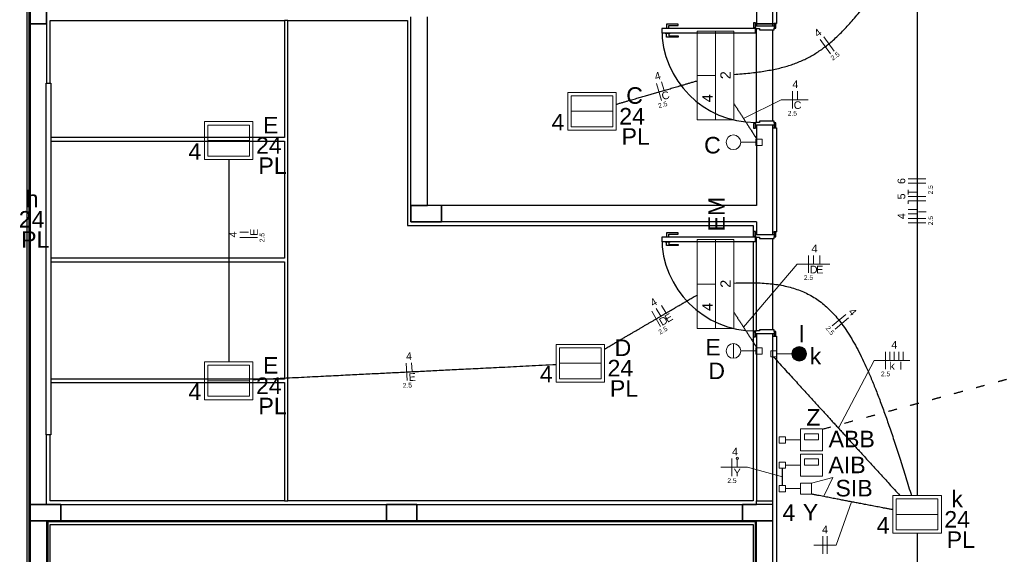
# Model space of a CAD drawing. Header units: millimetres. Extents: x -35 to 343, y 0 to 93.
# Tile 10 of 128: x -27 to -16, y 38 to 44. Entities that reach past the tile are written whole.
import ezdxf

# ---------------------------------------------------------------- set-up
doc = ezdxf.new("R2010")
doc.units = ezdxf.units.MM
doc.linetypes.add('DOT2', pattern=[3.175, 0, -3.175])
for name, color, linetype, lineweight in [('EL-Condutos', 3, 'Continuous', 30), ('EL-Fios', 1, 'Continuous', 20), ('EL-Textos fios', 1, 'Continuous', 20), ('EL-Textos pontos', 2, 'Continuous', 20), ('P-SIMBOL', 3, 'Continuous', 20)]:
    doc.layers.add(name, color=color, linetype=linetype, lineweight=lineweight)
doc.styles.add('Arial', font='arial.ttf')

msp = doc.modelspace()

# ---------------------------------------------------------------- linework, layer by layer
at = {"color": 1}
for p, q in [((-26.64002, 61.29039), (-26.64002, 15.19739)), ((-26.61302, 15.22339), (-26.61302, 61.29039)), ((-26.60002, 15.23739), (-26.60002, 61.29039)), ((-26.60002, 44.17039), (-26.60002, 43.82339)), ((-26.41302, 43.82339), (-26.41302, 44.17039)), ((-18.33302, 44.17039), (-18.33302, 43.82339)), ((-18.14702, 43.82339), (-18.14702, 44.17039)), ((-18.10702, 44.16339), (-18.10702, 43.83039)), ((-26.41302, 44.09039), (-26.41302, 43.15039)), ((-26.60002, 43.82339), (-26.41302, 43.82339)), ((-26.60002, 43.82339), (-26.60002, 38.35739)), ((-26.41302, 43.82339), (-26.60002, 43.82339)), ((-26.37302, 43.86339), (-23.70702, 43.86339)), ((-26.37302, 43.15039), (-26.37302, 43.86339)), ((-23.70702, 43.86339), (-23.70702, 42.53039)), ((-23.66702, 43.86339), (-23.70702, 43.86339)), ((-23.66702, 43.86339), (-22.30702, 43.86339)), ((-23.66702, 38.39739), (-23.66702, 43.86339)), ((-22.30702, 43.86339), (-22.30702, 41.53039)), ((-22.26702, 43.86339), (-22.26702, 43.90339)), ((-22.26702, 41.57039), (-22.26702, 43.86339)), ((-22.08002, 41.75739), (-22.08002, 43.90339)), ((-19.22602, 43.81939), (-19.35802, 43.81939)), ((-19.35802, 43.81939), (-19.35802, 43.77739)), ((-19.22602, 43.80739), (-19.22602, 43.81939)), ((-18.34702, 43.83739), (-18.36702, 43.83739)), ((-18.36702, 43.83739), (-18.36702, 43.78339)), ((-18.34702, 43.78339), (-18.34702, 43.83739)), ((-18.33302, 43.82339), (-18.14702, 43.82339)), ((-18.14702, 43.82339), (-18.33302, 43.82339)), ((-18.33302, 43.82339), (-18.33302, 43.79739)), ((-18.14702, 43.83039), (-18.13302, 43.83039)), ((-18.14702, 43.79739), (-18.14702, 43.82339)), ((-18.11302, 43.83039), (-18.13302, 43.83039)), ((-18.13302, 43.83039), (-18.13302, 43.77739)), ((-18.11302, 43.83039), (-18.10702, 43.83039)), ((-18.11302, 43.77739), (-18.11302, 43.83039)), ((-18.34702, 43.77039), (-19.41302, 43.77039)), ((-19.41302, 43.77039), (-19.41302, 43.72339)), ((-19.41302, 43.72339), (-18.34702, 43.72339)), ((-19.37302, 43.77039), (-19.37302, 43.77739)), ((-19.37302, 43.77739), (-19.34502, 43.77739)), ((-19.37302, 43.72339), (-19.37302, 43.71739)), ((-19.37302, 43.71739), (-19.34502, 43.71739)), ((-19.35802, 43.67439), (-19.35802, 43.71739)), ((-19.34502, 43.77739), (-19.31702, 43.77739)), ((-19.34502, 43.71739), (-19.31702, 43.71739)), ((-19.33102, 43.77739), (-19.33102, 43.80739)), ((-19.33102, 43.80739), (-19.22602, 43.80739)), ((-19.33102, 43.71739), (-19.33102, 43.68739)), ((-19.31702, 43.77739), (-19.31702, 43.77039)), ((-19.31702, 43.71739), (-19.31702, 43.72339)), ((-18.36702, 43.78339), (-18.34702, 43.78339)), ((-18.13302, 43.79739), (-18.34702, 43.79739)), ((-18.34702, 43.78339), (-18.34702, 43.77039)), ((-18.34702, 43.72339), (-18.34702, 43.77039)), ((-18.34702, 43.77039), (-18.30002, 43.77039)), ((-18.33302, 42.70339), (-18.33302, 43.77039)), ((-18.30002, 43.77039), (-18.30002, 43.75739)), ((-18.30002, 43.75739), (-18.13302, 43.75739)), ((-18.14702, 42.71739), (-18.14702, 43.75739)), ((-18.13302, 43.77739), (-18.11302, 43.77739)), ((-18.13302, 43.75739), (-18.13302, 43.77739)), ((-19.22602, 43.67439), (-19.35802, 43.67439)), ((-19.33102, 43.68739), (-19.22602, 43.68739)), ((-19.22602, 43.68739), (-19.22602, 43.67439)), ((-26.42002, 39.15039), (-26.42002, 43.15039)), ((-26.42002, 43.15039), (-26.36702, 43.15039)), ((-26.36702, 43.15039), (-26.36702, 39.15039)), ((-18.30002, 42.70339), (-18.34702, 42.70339)), ((-18.34702, 42.70339), (-18.34702, 42.69039)), ((-18.13302, 42.71739), (-18.30002, 42.71739)), ((-18.30002, 42.71739), (-18.30002, 42.70339)), ((-18.13302, 42.69739), (-18.13302, 42.71739)), ((-18.11302, 42.69739), (-18.13302, 42.69739)), ((-18.13302, 42.69739), (-18.13302, 42.64339)), ((-18.11302, 42.64339), (-18.11302, 42.69739)), ((-18.36702, 42.69039), (-18.36702, 42.63739)), ((-18.34702, 42.69039), (-18.36702, 42.69039)), ((-18.36702, 42.63739), (-18.34702, 42.63739)), ((-18.34702, 42.63739), (-18.34702, 42.69039)), ((-18.34702, 42.67739), (-18.13302, 42.67739)), ((-18.33302, 42.67739), (-18.33302, 41.75739)), ((-18.14702, 41.42339), (-18.14702, 42.67739)), ((-18.14702, 42.64339), (-18.13302, 42.64339)), ((-18.13302, 42.64339), (-18.11302, 42.64339)), ((-18.11302, 42.64339), (-18.10702, 42.64339)), ((-18.10702, 42.64339), (-18.10702, 41.45739)), ((-23.70702, 42.53039), (-26.36702, 42.53039)), ((-26.36702, 42.49039), (-23.70702, 42.49039)), ((-23.70702, 42.49039), (-23.70702, 41.15739)), ((-21.92002, 41.75739), (-22.26702, 41.75739)), ((-22.26702, 41.75739), (-22.26702, 41.57039)), ((-22.26702, 41.75739), (-22.08002, 41.75739)), ((-21.92002, 41.57039), (-21.92002, 41.75739)), ((-18.33302, 41.75739), (-21.92002, 41.75739)), ((-21.92002, 41.75739), (-21.92002, 41.57039)), ((-22.30702, 41.53039), (-18.37302, 41.53039)), ((-22.26702, 41.57039), (-21.92002, 41.57039)), ((-18.37302, 41.57039), (-22.26702, 41.57039)), ((-18.33302, 41.57039), (-18.37302, 41.57039)), ((-18.37302, 41.53039), (-18.37302, 41.39739)), ((-18.34702, 41.46339), (-18.36702, 41.46339)), ((-18.36702, 41.46339), (-18.36702, 41.41039)), ((-18.34702, 41.41039), (-18.34702, 41.46339)), ((-18.33302, 41.57039), (-18.33302, 41.42339)), ((-18.34702, 41.39739), (-19.41302, 41.39739)), ((-19.41302, 41.39739), (-19.41302, 41.35039)), ((-19.41302, 41.35039), (-18.34702, 41.35039)), ((-19.37302, 41.39739), (-19.37302, 41.40339)), ((-19.37302, 41.40339), (-19.34502, 41.40339)), ((-19.37302, 41.35039), (-19.37302, 41.34339)), ((-19.22602, 41.44639), (-19.35802, 41.44639)), ((-19.35802, 41.44639), (-19.35802, 41.40339)), ((-19.34502, 41.40339), (-19.31702, 41.40339)), ((-19.33102, 41.40339), (-19.33102, 41.43339)), ((-19.33102, 41.43339), (-19.22602, 41.43339)), ((-19.31702, 41.40339), (-19.31702, 41.39739)), ((-19.31702, 41.34339), (-19.31702, 41.35039)), ((-19.22602, 41.43339), (-19.22602, 41.44639)), ((-18.37302, 41.35039), (-18.37302, 38.39739)), ((-18.36702, 41.41039), (-18.34702, 41.41039)), ((-18.13302, 41.42339), (-18.34702, 41.42339)), ((-18.34702, 41.41039), (-18.34702, 41.39739)), ((-18.34702, 41.35039), (-18.34702, 41.39739)), ((-18.34702, 41.39739), (-18.30002, 41.39739)), ((-18.33302, 40.33039), (-18.33302, 41.39739)), ((-18.30002, 41.39739), (-18.30002, 41.38339)), ((-18.30002, 41.38339), (-18.13302, 41.38339)), ((-18.14702, 41.45739), (-18.13302, 41.45739)), ((-18.14702, 40.34339), (-18.14702, 41.38339)), ((-18.11302, 41.45739), (-18.13302, 41.45739)), ((-18.13302, 41.45739), (-18.13302, 41.40339)), ((-18.13302, 41.40339), (-18.11302, 41.40339)), ((-18.13302, 41.38339), (-18.13302, 41.40339)), ((-18.11302, 41.45739), (-18.10702, 41.45739)), ((-18.11302, 41.40339), (-18.11302, 41.45739)), ((-19.37302, 41.34339), (-19.34502, 41.34339)), ((-19.35802, 41.30139), (-19.35802, 41.34339)), ((-19.22602, 41.30139), (-19.35802, 41.30139)), ((-19.34502, 41.34339), (-19.31702, 41.34339)), ((-19.33102, 41.34339), (-19.33102, 41.31339)), ((-19.33102, 41.31339), (-19.22602, 41.31339)), ((-19.22602, 41.31339), (-19.22602, 41.30139)), ((-23.70702, 41.15739), (-26.36702, 41.15739)), ((-26.36702, 41.11739), (-23.70702, 41.11739)), ((-23.70702, 41.11739), (-23.70702, 39.78339)), ((-18.13302, 40.34339), (-18.30002, 40.34339)), ((-18.30002, 40.34339), (-18.30002, 40.33039)), ((-18.13302, 40.32339), (-18.13302, 40.34339)), ((-18.36702, 40.31739), (-18.36702, 40.26339)), ((-18.34702, 40.31739), (-18.36702, 40.31739)), ((-18.36702, 40.26339), (-18.34702, 40.26339)), ((-18.30002, 40.33039), (-18.34702, 40.33039)), ((-18.34702, 40.33039), (-18.34702, 40.31739)), ((-18.34702, 40.26339), (-18.34702, 40.31739)), ((-18.34702, 40.30339), (-18.13302, 40.30339)), ((-18.33302, 40.30339), (-18.33302, 38.39739)), ((-18.14702, 38.39739), (-18.14702, 40.30339)), ((-18.14702, 40.27039), (-18.13302, 40.27039)), ((-18.11302, 40.32339), (-18.13302, 40.32339)), ((-18.13302, 40.32339), (-18.13302, 40.27039)), ((-18.13302, 40.27039), (-18.11302, 40.27039)), ((-18.11302, 40.27039), (-18.11302, 40.32339)), ((-18.11302, 40.27039), (-18.10702, 40.27039)), ((-18.10702, 40.27039), (-18.10702, 28.15039)), ((-23.70702, 39.78339), (-26.36702, 39.78339)), ((-26.36702, 39.74339), (-23.70702, 39.74339)), ((-23.70702, 39.74339), (-23.70702, 38.39739)), ((-26.36702, 39.15039), (-26.42002, 39.15039)), ((-26.41302, 38.35739), (-26.41302, 39.15039)), ((-26.37302, 38.39739), (-26.37302, 39.15039)), ((-26.25302, 38.35739), (-26.60002, 38.35739)), ((-26.60002, 38.35739), (-26.60002, 38.17039)), ((-26.60002, 38.35739), (-18.33302, 38.35739)), ((-23.70702, 38.39739), (-26.37302, 38.39739)), ((-26.25302, 38.17039), (-26.25302, 38.35739)), ((-26.25302, 38.35739), (-26.25302, 38.17039)), ((-23.70702, 38.39739), (-23.66702, 38.39739)), ((-18.37302, 38.39739), (-23.66702, 38.39739)), ((-22.20002, 38.35739), (-22.54702, 38.35739)), ((-22.54702, 38.35739), (-22.54702, 38.17039)), ((-22.54702, 38.17039), (-22.54702, 38.35739)), ((-22.20002, 38.17039), (-22.20002, 38.35739)), ((-22.20002, 38.35739), (-22.20002, 38.17039)), ((-18.14702, 38.35739), (-18.49302, 38.35739)), ((-18.49302, 38.35739), (-18.49302, 38.17039)), ((-18.49302, 38.17039), (-18.49302, 38.35739)), ((-18.33302, 38.39739), (-18.14702, 38.39739)), ((-18.33302, 38.35739), (-18.33302, 38.39739)), ((-18.14702, 38.35739), (-18.14702, 38.39739)), ((-18.14702, 38.17039), (-18.14702, 38.35739)), ((-26.60002, 38.17039), (-26.25302, 38.17039)), ((-26.41302, 38.17039), (-26.60002, 38.17039)), ((-26.60002, 38.17039), (-26.60002, 37.43739)), ((-18.33302, 38.17039), (-26.41302, 38.17039)), ((-26.41302, 38.17039), (-26.41302, 37.43739)), ((-18.34702, 38.15739), (-26.40002, 38.15739)), ((-26.40002, 38.15739), (-26.40002, 26.90339)), ((-26.37302, 38.13039), (-18.37302, 38.13039)), ((-26.37302, 26.93039), (-26.37302, 38.13039)), ((-26.25302, 38.17039), (-22.54702, 38.17039)), ((-22.54702, 38.17039), (-22.20002, 38.17039)), ((-22.20002, 38.17039), (-18.49302, 38.17039)), ((-18.49302, 38.17039), (-18.14702, 38.17039)), ((-18.37302, 38.13039), (-18.37302, 28.15739)), ((-18.34702, 28.15739), (-18.34702, 38.15739)), ((-18.14702, 38.17039), (-18.33302, 38.17039)), ((-18.33302, 32.70339), (-18.33302, 38.17039)), ((-18.14702, 32.70339), (-18.14702, 38.17039))]:
    msp.add_line(p, q, dxfattribs=at)
for centre in [(-18.34702, 43.77039), (-18.34702, 41.39739)]:
    msp.add_arc(centre, 1.06667, 180.032, 270.032, dxfattribs=at)
at = {"layer": 'EL-Condutos', "linetype": 'Continuous'}
for points in [[(-18.59191, 43.24956), (-18.49953, 43.25691), (-18.41188, 43.26542), (-18.32865, 43.27527), (-18.24955, 43.28659), (-18.17428, 43.29957), (-18.10253, 43.31434), (-18.03402, 43.33106), (-17.96844, 43.3499), (-17.9055, 43.371), (-17.84488, 43.39453), (-17.78631, 43.42063), (-17.72947, 43.44948), (-17.67406, 43.48121), (-17.6198, 43.516), (-17.56638, 43.55399), (-17.5135, 43.59535), (-17.46086, 43.64022), (-17.40816, 43.68877), (-17.35511, 43.74114), (-17.30141, 43.79751), (-17.24675, 43.85802), (-17.19085, 43.92283), (-17.13339, 43.9921), (-17.07408, 44.06598), (-17.01262, 44.14463), (-16.94872, 44.22821), (-16.88207, 44.31687), (-16.81238, 44.41076), (-16.73934, 44.51006), (-16.66267, 44.6149)], [(-16.50702, 44.61373), (-16.50702, 44.32219), (-16.50702, 44.04853), (-16.50702, 43.79146), (-16.50702, 43.5497), (-16.50702, 43.32199), (-16.50702, 43.10705), (-16.50702, 42.90359), (-16.50702, 42.71034), (-16.50702, 42.52603), (-16.50702, 42.34937), (-16.50702, 42.17909), (-16.50702, 42.01392), (-16.50702, 41.85258), (-16.50702, 41.69379), (-16.50702, 41.53627), (-16.50702, 41.37874), (-16.50702, 41.21994), (-16.50702, 41.05858), (-16.50702, 40.89339), (-16.50702, 40.72309), (-16.50702, 40.5464), (-16.50702, 40.36205), (-16.50702, 40.16875), (-16.50702, 39.96524), (-16.50702, 39.75024), (-16.50702, 39.52246), (-16.50702, 39.28064), (-16.50702, 39.02349), (-16.50702, 38.74974), (-16.50702, 38.45812)], [(-19.93124, 42.90992), (-19.89344, 42.92082), (-19.85731, 42.93124), (-19.82271, 42.94122), (-19.78952, 42.9508), (-19.75762, 42.96), (-19.72687, 42.96888), (-19.69715, 42.97746), (-19.66834, 42.98577), (-19.64031, 42.99387), (-19.61294, 43.00178), (-19.58609, 43.00953), (-19.55964, 43.01718), (-19.53347, 43.02475), (-19.50744, 43.03227), (-19.48144, 43.0398), (-19.45533, 43.04735), (-19.429, 43.05497), (-19.40231, 43.0627), (-19.37513, 43.07057), (-19.34735, 43.07862), (-19.31884, 43.08688), (-19.28946, 43.0954), (-19.2591, 43.1042), (-19.22763, 43.11333), (-19.19492, 43.12281), (-19.16084, 43.1327), (-19.12527, 43.14302), (-19.08809, 43.1538), (-19.04916, 43.1651), (-19.00836, 43.17693)], [(-18.59191, 42.91713), (-18.58462, 42.9059), (-18.57741, 42.8948), (-18.57028, 42.88381), (-18.5632, 42.8729), (-18.55615, 42.86204), (-18.54911, 42.85118), (-18.54206, 42.84031), (-18.53498, 42.82939), (-18.52785, 42.81839), (-18.52065, 42.80728), (-18.51335, 42.79602), (-18.50594, 42.78459), (-18.4984, 42.77295), (-18.4907, 42.76107), (-18.48283, 42.74893), (-18.47477, 42.73648), (-18.46649, 42.7237), (-18.45797, 42.71055), (-18.44921, 42.69701), (-18.44016, 42.68304), (-18.43082, 42.66862), (-18.42116, 42.6537), (-18.41117, 42.63827), (-18.40081, 42.62228), (-18.39008, 42.6057), (-18.37895, 42.58851), (-18.36741, 42.57068), (-18.35542, 42.55216), (-18.34297, 42.53293), (-18.33005, 42.51297)], [(-24.34002, 42.28175), (-24.34002, 42.17612), (-24.34002, 42.07646), (-24.34002, 41.98235), (-24.34002, 41.89336), (-24.34002, 41.80906), (-24.34002, 41.72904), (-24.34002, 41.65285), (-24.34002, 41.58007), (-24.34002, 41.51029), (-24.34002, 41.44306), (-24.34002, 41.37797), (-24.34002, 41.31458), (-24.34002, 41.25247), (-24.34002, 41.19122), (-24.34002, 41.13039), (-24.34002, 41.06956), (-24.34002, 41.00831), (-24.34002, 40.9462), (-24.34002, 40.88282), (-24.34002, 40.81772), (-24.34002, 40.7505), (-24.34002, 40.68071), (-24.34002, 40.60793), (-24.34002, 40.53175), (-24.34002, 40.45172), (-24.34002, 40.36742), (-24.34002, 40.27843), (-24.34002, 40.18432), (-24.34002, 40.08467), (-24.34002, 39.97904)], [(-18.59361, 40.87589), (-18.4879, 40.87923), (-18.3872, 40.87967), (-18.29126, 40.8769), (-18.19982, 40.87063), (-18.11264, 40.86053), (-18.02945, 40.84629), (-17.95001, 40.82761), (-17.87405, 40.80418), (-17.80134, 40.77568), (-17.7316, 40.74181), (-17.66459, 40.70226), (-17.60006, 40.65671), (-17.53774, 40.60485), (-17.47739, 40.54638), (-17.41875, 40.48099), (-17.36157, 40.40836), (-17.30559, 40.32819), (-17.25056, 40.24016), (-17.19623, 40.14396), (-17.14233, 40.03929), (-17.08863, 39.92584), (-17.03485, 39.80329), (-16.98076, 39.67133), (-16.92609, 39.52966), (-16.87059, 39.37796), (-16.81401, 39.21592), (-16.75609, 39.04324), (-16.69658, 38.8596), (-16.63522, 38.6647), (-16.57177, 38.45822)], [(-20.06549, 40.12383), (-20.02143, 40.14958), (-19.97941, 40.17414), (-19.93927, 40.19759), (-19.90087, 40.22004), (-19.86404, 40.24156), (-19.82864, 40.26225), (-19.79451, 40.28219), (-19.7615, 40.30148), (-19.72945, 40.32021), (-19.69822, 40.33847), (-19.66764, 40.35634), (-19.63757, 40.37391), (-19.60784, 40.39129), (-19.57832, 40.40854), (-19.54883, 40.42577), (-19.51924, 40.44307), (-19.48938, 40.46052), (-19.4591, 40.47821), (-19.42826, 40.49624), (-19.39669, 40.51469), (-19.36424, 40.53365), (-19.33076, 40.55322), (-19.29609, 40.57348), (-19.26009, 40.59452), (-19.22259, 40.61643), (-19.18345, 40.63931), (-19.14251, 40.66324), (-19.09961, 40.6883), (-19.05461, 40.7146), (-19.00735, 40.74222)], [(-18.59191, 40.54313), (-18.58462, 40.5319), (-18.57741, 40.5208), (-18.57028, 40.50981), (-18.5632, 40.4989), (-18.55615, 40.48804), (-18.54911, 40.47718), (-18.54206, 40.46631), (-18.53498, 40.45539), (-18.52785, 40.44439), (-18.52065, 40.43328), (-18.51335, 40.42202), (-18.50594, 40.41059), (-18.4984, 40.39895), (-18.4907, 40.38707), (-18.48283, 40.37493), (-18.47477, 40.36248), (-18.46649, 40.3497), (-18.45797, 40.33655), (-18.44921, 40.32301), (-18.44016, 40.30904), (-18.43082, 40.29462), (-18.42116, 40.2797), (-18.41117, 40.26427), (-18.40081, 40.24828), (-18.39008, 40.2317), (-18.37895, 40.21451), (-18.36741, 40.19668), (-18.35542, 40.17816), (-18.34297, 40.15893), (-18.33005, 40.13897)], [(-18.14148, 40.03583), (-18.07042, 39.95795), (-18.00349, 39.88459), (-17.94042, 39.81546), (-17.88093, 39.75025), (-17.82476, 39.68868), (-17.77162, 39.63044), (-17.72126, 39.57524), (-17.6734, 39.52278), (-17.62777, 39.47275), (-17.58409, 39.42488), (-17.5421, 39.37884), (-17.50152, 39.33436), (-17.46209, 39.29112), (-17.42353, 39.24884), (-17.38556, 39.20721), (-17.34793, 39.16594), (-17.31035, 39.12473), (-17.27256, 39.08329), (-17.23428, 39.04131), (-17.19525, 38.99849), (-17.15519, 38.95455), (-17.11383, 38.90917), (-17.07089, 38.86207), (-17.02612, 38.81295), (-16.97923, 38.76151), (-16.92995, 38.70744), (-16.87802, 38.65047), (-16.82316, 38.59027), (-16.7651, 38.52657), (-16.70357, 38.45906)], [(-24.06661, 39.77706), (-23.907, 39.78504), (-23.7566, 39.79256), (-23.61475, 39.79965), (-23.48079, 39.80635), (-23.35407, 39.81269), (-23.23392, 39.8187), (-23.11969, 39.82441), (-23.01072, 39.82986), (-22.90636, 39.83507), (-22.80594, 39.8401), (-22.70881, 39.84495), (-22.61431, 39.84968), (-22.52178, 39.8543), (-22.43057, 39.85886), (-22.34002, 39.86339), (-22.24946, 39.86792), (-22.15825, 39.87248), (-22.06572, 39.87711), (-21.97122, 39.88183), (-21.87409, 39.88669), (-21.77367, 39.89171), (-21.66931, 39.89693), (-21.56034, 39.90238), (-21.44611, 39.90809), (-21.32596, 39.91409), (-21.19924, 39.92043), (-21.06528, 39.92713), (-20.92343, 39.93422), (-20.77303, 39.94174), (-20.61342, 39.94972)], [(-18.04002, 38.57247), (-18.04002, 38.5811), (-18.04002, 38.58929), (-18.04002, 38.59708), (-18.04002, 38.6045), (-18.04002, 38.61158), (-18.04002, 38.61834), (-18.04002, 38.62483), (-18.04002, 38.63107), (-18.04002, 38.63709), (-18.04002, 38.64292), (-18.04002, 38.6486), (-18.04002, 38.65416), (-18.04002, 38.65962), (-18.04002, 38.66502), (-18.04002, 38.67039), (-18.04002, 38.67576), (-18.04002, 38.68116), (-18.04002, 38.68662), (-18.04002, 38.69218), (-18.04002, 38.69786), (-18.04002, 38.70369), (-18.04002, 38.70972), (-18.04002, 38.71595), (-18.04002, 38.72244), (-18.04002, 38.72921), (-18.04002, 38.73628), (-18.04002, 38.7437), (-18.04002, 38.75149), (-18.04002, 38.75968), (-18.04002, 38.76831)], [(-16.78207, 38.29618), (-16.8219, 38.30382), (-16.86005, 38.31114), (-16.89663, 38.31816), (-16.93176, 38.3249), (-16.96556, 38.33139), (-16.99814, 38.33764), (-17.0296, 38.34367), (-17.06008, 38.34952), (-17.08968, 38.3552), (-17.11851, 38.36073), (-17.1467, 38.36614), (-17.17435, 38.37144), (-17.20158, 38.37667), (-17.22851, 38.38183), (-17.25525, 38.38696), (-17.28191, 38.39207), (-17.30862, 38.39719), (-17.33547, 38.40234), (-17.3626, 38.40755), (-17.39011, 38.41282), (-17.41811, 38.41819), (-17.44673, 38.42368), (-17.47608, 38.4293), (-17.50627, 38.43509), (-17.53741, 38.44106), (-17.56963, 38.44724), (-17.60303, 38.45364), (-17.63773, 38.46029), (-17.67384, 38.46721), (-17.71149, 38.47443)], [(-16.50702, 38.02873), (-16.50702, 37.73719), (-16.50702, 37.46353), (-16.50702, 37.20646), (-16.50702, 36.96471), (-16.50702, 36.737), (-16.50702, 36.52206), (-16.50702, 36.3186), (-16.50702, 36.12536), (-16.50702, 35.94105), (-16.50702, 35.76441), (-16.50702, 35.59415), (-16.50702, 35.42899), (-16.50702, 35.26766), (-16.50702, 35.10889), (-16.50702, 34.95139), (-16.50702, 34.79389), (-16.50702, 34.63512), (-16.50702, 34.47379), (-16.50702, 34.30864), (-16.50702, 34.13837), (-16.50702, 33.96173), (-16.50702, 33.77742), (-16.50702, 33.58418), (-16.50702, 33.38073), (-16.50702, 33.16579), (-16.50702, 32.93808), (-16.50702, 32.69633), (-16.50702, 32.43926), (-16.50702, 32.16559), (-16.50702, 31.87405)]]:
    msp.add_spline(points, degree=3, dxfattribs=at)
at = {"layer": 'EL-Condutos', "linetype": 'DOT2', "ltscale": 0.05}
msp.add_spline([(-17.58332, 39.21399), (-17.41615, 39.25923), (-17.25924, 39.3017), (-17.11183, 39.34161), (-16.97312, 39.37915), (-16.84235, 39.41456), (-16.71874, 39.44802), (-16.60151, 39.47976), (-16.48988, 39.50998), (-16.38309, 39.5389), (-16.28036, 39.56672), (-16.18089, 39.59365), (-16.08394, 39.61991), (-15.9887, 39.6457), (-15.89442, 39.67123), (-15.80031, 39.69672), (-15.70559, 39.72237), (-15.60949, 39.74839), (-15.51124, 39.775), (-15.41006, 39.8024), (-15.30516, 39.8308), (-15.19578, 39.86042), (-15.08114, 39.89146), (-14.96046, 39.92413), (-14.83297, 39.95864), (-14.69788, 39.99521), (-14.55443, 40.03404), (-14.40184, 40.07534), (-14.23933, 40.11933), (-14.06612, 40.16621), (-13.88144, 40.21619)], degree=3, dxfattribs=at)
at = {"layer": 'EL-Fios'}
for p, q in [((-17.49102, 43.48439), (-17.61002, 43.64539)), ((-17.45102, 43.51439), (-17.57002, 43.67539)), ((-19.41602, 42.95439), (-19.47202, 43.14739)), ((-19.38702, 43.06739), (-19.41402, 43.16339)), ((-17.92602, 42.86039), (-17.92602, 43.06039)), ((-17.86702, 42.96039), (-17.86702, 43.06039)), ((-16.40702, 42.06139), (-16.60702, 42.06139)), ((-16.40702, 42.01139), (-16.60702, 42.01139)), ((-16.60702, 41.88439), (-16.60702, 41.93739)), ((-16.50702, 41.91139), (-16.60702, 41.91139)), ((-16.40702, 41.86139), (-16.60702, 41.86139)), ((-16.40702, 41.81139), (-16.60702, 41.81139)), ((-16.60702, 41.77739), (-16.60702, 41.81139)), ((-16.50702, 41.71139), (-16.60702, 41.71139)), ((-16.50702, 41.66139), (-16.60702, 41.66139)), ((-16.40702, 41.61139), (-16.60702, 41.61139)), ((-16.40702, 41.56139), (-16.60702, 41.56139)), ((-24.11402, 41.45339), (-24.21402, 41.45339)), ((-24.01402, 41.39339), (-24.21402, 41.39339)), ((-17.74302, 40.99039), (-17.74302, 41.19039)), ((-17.68402, 41.09039), (-17.68402, 41.19039)), ((-17.61402, 41.09039), (-17.61402, 41.19039)), ((-19.42402, 40.49839), (-19.47502, 40.58539)), ((-19.36402, 40.53439), (-19.41502, 40.62039)), ((-19.42602, 40.38239), (-19.52702, 40.55539)), ((-17.47202, 40.38939), (-17.31802, 40.51639)), ((-17.44102, 40.35039), (-17.28602, 40.47839)), ((-16.86602, 39.89439), (-16.86602, 40.09439)), ((-16.81602, 39.99439), (-16.81602, 40.09439)), ((-16.76602, 39.99439), (-16.76602, 40.09439)), ((-16.71602, 39.99439), (-16.71602, 40.09439)), ((-16.66602, 39.99439), (-16.66602, 40.09439)), ((-22.31002, 39.76539), (-22.32002, 39.96439)), ((-22.25502, 39.86839), (-22.26002, 39.96739)), ((-18.61402, 38.68039), (-18.61402, 38.88039)), ((-18.55402, 38.78039), (-18.55402, 38.88039)), ((-17.58002, 37.79439), (-17.58002, 37.99439)), ((-17.53002, 37.79439), (-17.53002, 37.99439))]:
    msp.add_line(p, q, dxfattribs=at)
msp.add_circle((-18.55402, 38.88039), 0.01333, dxfattribs=at)
at = {"layer": 'EL-Textos fios'}
for p, q in [((-18.48232, 42.74821), (-18.05502, 42.96039)), ((-18.05502, 42.96039), (-17.74842, 42.96039)), ((-18.48232, 40.37421), (-17.87202, 41.09039)), ((-17.87202, 41.09039), (-17.49862, 41.09039)), ((-17.40272, 39.226), (-16.99502, 39.99439)), ((-16.99502, 39.99439), (-16.59102, 39.99439)), ((-18.43782, 38.78039), (-18.74102, 38.78039)), ((-18.04002, 38.67039), (-18.43782, 38.78039)), ((-17.25402, 38.38671), (-17.42802, 37.89439)), ((-17.42802, 37.89439), (-17.68202, 37.89439))]:
    msp.add_line(p, q, dxfattribs=at)
at = {"layer": 'P-SIMBOL'}
for p, q in [((-19.00802, 43.74239), (-18.59202, 43.74239)), ((-19.00802, 42.73139), (-19.00802, 43.74239)), ((-18.80002, 42.73139), (-18.80002, 43.74239)), ((-18.59202, 42.73139), (-18.59202, 43.74239)), ((-18.80002, 43.23739), (-19.00802, 43.23739)), ((-20.48202, 43.04539), (-19.93102, 43.04539)), ((-20.48202, 43.04539), (-20.48202, 42.61539)), ((-19.93102, 43.04539), (-19.93102, 42.61539)), ((-20.44402, 43.00739), (-19.97002, 43.00739)), ((-20.44402, 43.00739), (-19.97002, 43.00739)), ((-20.44402, 43.00739), (-20.44402, 42.65339)), ((-19.97002, 43.00739), (-19.97002, 42.65339)), ((-20.44402, 42.83039), (-19.97002, 42.83039)), ((-24.61502, 42.71239), (-24.06502, 42.71239)), ((-24.61502, 42.71239), (-24.61502, 42.28239)), ((-24.06502, 42.71239), (-24.06502, 42.28239)), ((-19.00802, 42.73139), (-18.59202, 42.73139)), ((-24.57702, 42.67339), (-24.10302, 42.67339)), ((-24.57702, 42.67339), (-24.10302, 42.67339)), ((-24.57702, 42.67339), (-24.57702, 42.32039)), ((-24.10302, 42.67339), (-24.10302, 42.32039)), ((-20.48202, 42.61539), (-19.93102, 42.61539)), ((-20.44402, 42.65339), (-19.97002, 42.65339)), ((-24.57702, 42.49739), (-24.10302, 42.49739)), ((-18.51302, 42.47739), (-18.34202, 42.47739)), ((-18.34202, 42.44139), (-18.34202, 42.51239)), ((-18.34202, 42.51239), (-18.27102, 42.51239)), ((-18.27102, 42.51239), (-18.27102, 42.44139)), ((-18.27102, 42.44139), (-18.34202, 42.44139)), ((-24.61502, 42.28239), (-24.06502, 42.28239)), ((-24.57702, 42.32039), (-24.10302, 42.32039)), ((-19.00802, 41.36939), (-18.59202, 41.36939)), ((-19.00802, 40.35839), (-19.00802, 41.36939)), ((-18.80002, 40.35839), (-18.80002, 41.36939)), ((-18.59202, 40.35839), (-18.59202, 41.36939)), ((-18.80002, 40.86339), (-19.00802, 40.86339)), ((-19.00802, 40.35839), (-18.59202, 40.35839)), ((-20.61502, 40.17839), (-20.06502, 40.17839)), ((-20.61502, 40.17839), (-20.61502, 39.74839)), ((-20.57702, 40.14039), (-20.10302, 40.14039)), ((-20.57702, 40.14039), (-20.10302, 40.14039)), ((-20.57702, 40.14039), (-20.57702, 39.78739)), ((-20.10302, 40.14039), (-20.10302, 39.78739)), ((-20.06502, 40.17839), (-20.06502, 39.74839)), ((-18.59702, 40.02039), (-18.59702, 40.18739)), ((-18.34202, 40.06839), (-18.34202, 40.13939)), ((-18.34202, 40.13939), (-18.27102, 40.13939)), ((-18.27102, 40.13939), (-18.27102, 40.06839)), ((-18.51302, 40.10339), (-18.34202, 40.10339)), ((-18.27102, 40.06839), (-18.34202, 40.06839)), ((-18.17302, 40.03539), (-18.17302, 40.10539)), ((-18.17302, 40.10539), (-18.10302, 40.10539)), ((-18.10302, 40.03539), (-18.17302, 40.03539)), ((-18.10302, 40.10539), (-18.10302, 40.03539)), ((-17.93102, 40.07039), (-18.10302, 40.07039)), ((-24.61502, 39.97839), (-24.06502, 39.97839)), ((-24.61502, 39.97839), (-24.61502, 39.54839)), ((-24.57702, 39.94039), (-24.10302, 39.94039)), ((-24.57702, 39.94039), (-24.10302, 39.94039)), ((-24.57702, 39.94039), (-24.57702, 39.58739)), ((-24.10302, 39.94039), (-24.10302, 39.58739)), ((-24.06502, 39.97839), (-24.06502, 39.54839)), ((-20.57702, 39.96339), (-20.10302, 39.96339)), ((-20.57702, 39.78739), (-20.10302, 39.78739)), ((-24.57702, 39.76339), (-24.10302, 39.76339)), ((-20.61502, 39.74839), (-20.06502, 39.74839)), ((-24.57702, 39.58739), (-24.10302, 39.58739)), ((-24.61502, 39.54839), (-24.06502, 39.54839)), ((-18.07502, 39.12539), (-18.00502, 39.12539)), ((-18.07502, 39.05539), (-18.07502, 39.12539)), ((-18.00502, 39.12539), (-18.00502, 39.05539)), ((-17.83302, 39.21539), (-17.83302, 38.96539)), ((-17.66702, 39.21539), (-17.83302, 39.21539)), ((-17.78802, 39.16139), (-17.62902, 39.16139)), ((-17.78802, 39.09039), (-17.78802, 39.16139)), ((-17.66702, 39.21539), (-17.58302, 39.21539)), ((-17.62902, 39.16139), (-17.62902, 39.09039)), ((-17.58302, 39.21539), (-17.58302, 38.96539)), ((-18.00502, 39.05539), (-18.07502, 39.05539)), ((-17.83302, 39.09039), (-18.00502, 39.09039)), ((-17.62902, 39.09039), (-17.78802, 39.09039)), ((-17.66702, 38.96539), (-17.83302, 38.96539)), ((-17.83302, 38.92939), (-17.83302, 38.67839)), ((-17.66702, 38.92939), (-17.83302, 38.92939)), ((-17.66702, 38.96539), (-17.58302, 38.96539)), ((-17.66702, 38.92939), (-17.58302, 38.92939)), ((-17.58302, 38.92939), (-17.58302, 38.67839)), ((-18.07502, 38.83939), (-18.00502, 38.83939)), ((-18.07502, 38.76839), (-18.07502, 38.83939)), ((-18.00502, 38.83939), (-18.00502, 38.76839)), ((-17.83302, 38.80339), (-18.00502, 38.80339)), ((-17.78802, 38.87439), (-17.62902, 38.87439)), ((-17.78802, 38.80339), (-17.78802, 38.87439)), ((-17.62902, 38.80339), (-17.78802, 38.80339)), ((-17.62902, 38.87439), (-17.62902, 38.80339)), ((-18.00502, 38.76839), (-18.07502, 38.76839)), ((-17.66702, 38.67839), (-17.83302, 38.67839)), ((-17.46602, 38.66539), (-17.70802, 38.59939)), ((-17.66702, 38.67839), (-17.58302, 38.67839)), ((-17.46602, 38.66539), (-17.57002, 38.44939)), ((-18.07502, 38.57239), (-18.00502, 38.57239)), ((-18.07502, 38.50139), (-18.07502, 38.57239)), ((-18.00502, 38.57239), (-18.00502, 38.50139)), ((-17.83302, 38.59939), (-17.83302, 38.53739)), ((-17.75002, 38.59939), (-17.83302, 38.59939)), ((-17.75002, 38.59939), (-17.70802, 38.59939)), ((-17.70802, 38.59939), (-17.70802, 38.47439)), ((-18.00502, 38.50139), (-18.07502, 38.50139)), ((-17.83302, 38.53739), (-18.00502, 38.53739)), ((-17.83302, 38.47439), (-17.83302, 38.53739)), ((-17.75002, 38.47439), (-17.83302, 38.47439)), ((-17.75002, 38.47439), (-17.70802, 38.47439)), ((-17.57002, 38.44939), (-17.70802, 38.47439)), ((-16.78202, 38.45839), (-16.23102, 38.45839)), ((-16.78202, 38.45839), (-16.78202, 38.02839)), ((-16.23102, 38.45839), (-16.23102, 38.02839)), ((-16.74402, 38.42039), (-16.27002, 38.42039)), ((-16.74402, 38.42039), (-16.27002, 38.42039)), ((-16.74402, 38.42039), (-16.74402, 38.06739)), ((-16.27002, 38.42039), (-16.27002, 38.06739)), ((-16.74402, 38.24339), (-16.27002, 38.24339)), ((-16.78202, 38.02839), (-16.23102, 38.02839)), ((-16.74402, 38.06739), (-16.27002, 38.06739))]:
    msp.add_line(p, q, dxfattribs=at)
at = {"layer": 'P-SIMBOL', "const_width": 0.08333}
msp.add_lwpolyline([(-17.80635, 40.07039, 1), (-17.88968, 40.07039, 1)], format="xyb", close=True, dxfattribs=at)
at = {"layer": 'P-SIMBOL'}
for centre in [(-18.59702, 42.47739), (-18.59702, 40.10339), (-17.84802, 40.07039), (-17.84802, 40.07039)]:
    msp.add_circle(centre, 0.08333, dxfattribs=at)

# ---------------------------------------------------------------- texts
at = {"layer": 'EL-Textos fios', "attachment_point": 8, "line_spacing_factor": 0.798, "style": 'Arial'}
for s, insert, char_height, width, rotation in [('4', (-17.6111, 43.6885), 0.08707, 0.104488, 36.480223), ('2.5', (-17.42364, 43.43575), 0.054127, 0.1948561, 36.480223), ('4', (-19.448, 43.19), 0.08707, 0.104488, 16.123032), ('C', (-19.358, 42.967), 0.08707, 0.104488, 16.123032), ('2.5', (-19.39398, 42.87755), 0.054127, 0.1948561, 16.123032), ('6', (-16.64075, 42.03639), 0.08707, 0.104488, 90.00021), ('2.5', (-16.32588, 41.93639), 0.054127, 0.1948561, 90.00021), ('5', (-16.64075, 41.86139), 0.08707, 0.104488, 90.00021), ('l', (-16.40175, 41.68639), 0.08707, 0.104488, 90.00021), ('4', (-16.64075, 41.63639), 0.08707, 0.104488, 90.00021), ('2.5', (-16.32588, 41.58639), 0.054127, 0.1948561, 90.00021), ('E', (-24.00975, 41.45339), 0.08707, 0.104488, 90.00021), ('4', (-24.24875, 41.42839), 0.08707, 0.104488, 90.00021), ('2.5', (-23.93388, 41.39339), 0.054127, 0.1948561, 90.00021), ('4', (-19.48451, 40.6202), 0.08707, 0.104488, 30.303738), ('4', (-17.27485, 40.51968), 0.08707, 0.104488, 309.52899), ('D', (-19.37251, 40.4082), 0.08707, 0.104488, 30.303738), ('E', (-19.31251, 40.4432), 0.08707, 0.104488, 30.303738), ('2.5', (-19.38503, 40.31381), 0.054127, 0.1948561, 30.303738), ('2.5', (-17.51824, 40.31876), 0.054127, 0.1948561, 309.52899), ('4', (-22.28745, 40.00109), 0.08707, 0.104488, 2.864789), ('E', (-22.25045, 39.76309), 0.08707, 0.104488, 2.864789), ('2.5', (-22.30591, 39.68523), 0.054127, 0.1948561, 2.864789)]:
    msp.add_mtext(s, dxfattribs=dict(at, insert=insert, char_height=char_height, width=width, rotation=rotation))
for s, insert, char_height, width in [('4', (-17.89202, 43.09413), 0.08707, 0.104488), ('C', (-17.86702, 42.85513), 0.08707, 0.104488), ('2.5', (-17.92602, 42.77925), 0.054127, 0.1948561), ('4', (-17.67402, 41.22513), 0.08707, 0.104488), ('D', (-17.68402, 40.98613), 0.08707, 0.104488), ('E', (-17.61402, 40.98613), 0.08707, 0.104488), ('2.5', (-17.74302, 40.91025), 0.054127, 0.1948561), ('4', (-16.76602, 40.12913), 0.08707, 0.104488), ('k', (-16.79102, 39.89013), 0.08707, 0.104488), ('l', (-16.69102, 39.89013), 0.08707, 0.104488), ('2.5', (-16.86602, 39.81425), 0.054127, 0.1948561), ('4', (-18.57902, 38.91513), 0.08707, 0.104488), ('Y', (-18.55402, 38.67613), 0.08707, 0.104488), ('2.5', (-18.61402, 38.60025), 0.054127, 0.1948561), ('4', (-17.55502, 38.02913), 0.08707, 0.104488)]:
    msp.add_mtext(s, dxfattribs=dict(at, insert=insert, char_height=char_height, width=width))
at = {"layer": 'EL-Textos pontos', "attachment_point": 8, "rotation": 90.00021, "line_spacing_factor": 0.798, "style": 'Arial'}
for s, insert, char_height, width in [('2', (-18.62785, 43.24039), 0.11767, 0.1412004), ('4', (-18.83485, 42.97839), 0.11767, 0.1412004), ('EM', (-18.69514, 41.66039), 0.188267, 0.4518408), ('2', (-18.62785, 40.86739), 0.11767, 0.1412004), ('4', (-18.83485, 40.60439), 0.11767, 0.1412004)]:
    msp.add_mtext(s, dxfattribs=dict(at, insert=insert, char_height=char_height, width=width))
at = {"layer": 'EL-Textos pontos', "line_spacing_factor": 0.798, "style": 'Arial'}
for s, insert, char_height, width, attachment_point in [('C', (-19.81702, 42.91252), 0.18827, 0.2259204, 7), ('24', (-19.89702, 42.67952), 0.188267, 0.4518408, 7), ('E', (-23.95002, 42.57852), 0.18827, 0.2259204, 7), ('4', (-20.66702, 42.61152), 0.18827, 0.2259204, 7), ('PL', (-19.87002, 42.44952), 0.188267, 0.4518408, 7), ('24', (-24.03002, 42.34652), 0.188267, 0.4518408, 7), ('C', (-18.74102, 42.34752), 0.18827, 0.2259204, 9), ('4', (-24.80002, 42.27852), 0.18827, 0.2259204, 7), ('PL', (-24.00302, 42.11652), 0.188267, 0.4518408, 7), ('h', (-26.65102, 41.73852), 0.18827, 0.2259204, 7), ('24', (-26.73002, 41.50652), 0.188267, 0.4518408, 7), ('PL', (-26.70302, 41.27652), 0.188267, 0.4518408, 7), ('l', (-17.85002, 40.20052), 0.18827, 0.2259204, 7), ('D', (-19.95002, 40.04552), 0.18827, 0.2259204, 7), ('E', (-18.74102, 40.05252), 0.18827, 0.2259204, 9), ('k', (-17.72902, 39.94952), 0.18827, 0.2259204, 7), ('E', (-23.95002, 39.84552), 0.18827, 0.2259204, 7), ('24', (-20.03002, 39.81352), 0.188267, 0.4518408, 7), ('D', (-18.69302, 39.78252), 0.18827, 0.2259204, 9), ('4', (-20.80002, 39.74552), 0.18827, 0.2259204, 7), ('4', (-24.80002, 39.54552), 0.18827, 0.2259204, 7), ('24', (-24.03002, 39.61352), 0.188267, 0.4518408, 7), ('PL', (-20.00302, 39.58252), 0.188267, 0.4518408, 7), ('PL', (-24.00302, 39.38252), 0.188267, 0.4518408, 7), ('Z', (-17.68702, 39.25452), 0.18827, 0.2259204, 8), ('ABB', (-17.25102, 39.00752), 0.188267, 0.6777612, 8), ('AIB', (-17.30402, 38.71252), 0.188267, 0.6777612, 8), ('SIB', (-17.22402, 38.44552), 0.188267, 0.6777612, 8), ('k', (-16.11702, 38.32552), 0.18827, 0.2259204, 7), ('4', (-17.96602, 38.17052), 0.18827, 0.2259204, 8), ('Y', (-17.72002, 38.17452), 0.18827, 0.2259204, 8), ('24', (-16.19702, 38.09352), 0.188267, 0.4518408, 7), ('4', (-16.96702, 38.02552), 0.18827, 0.2259204, 7), ('PL', (-16.17002, 37.86252), 0.188267, 0.4518408, 7)]:
    msp.add_mtext(s, dxfattribs=dict(at, insert=insert, char_height=char_height, width=width, attachment_point=attachment_point))

doc.saveas('drawing.dxf')
